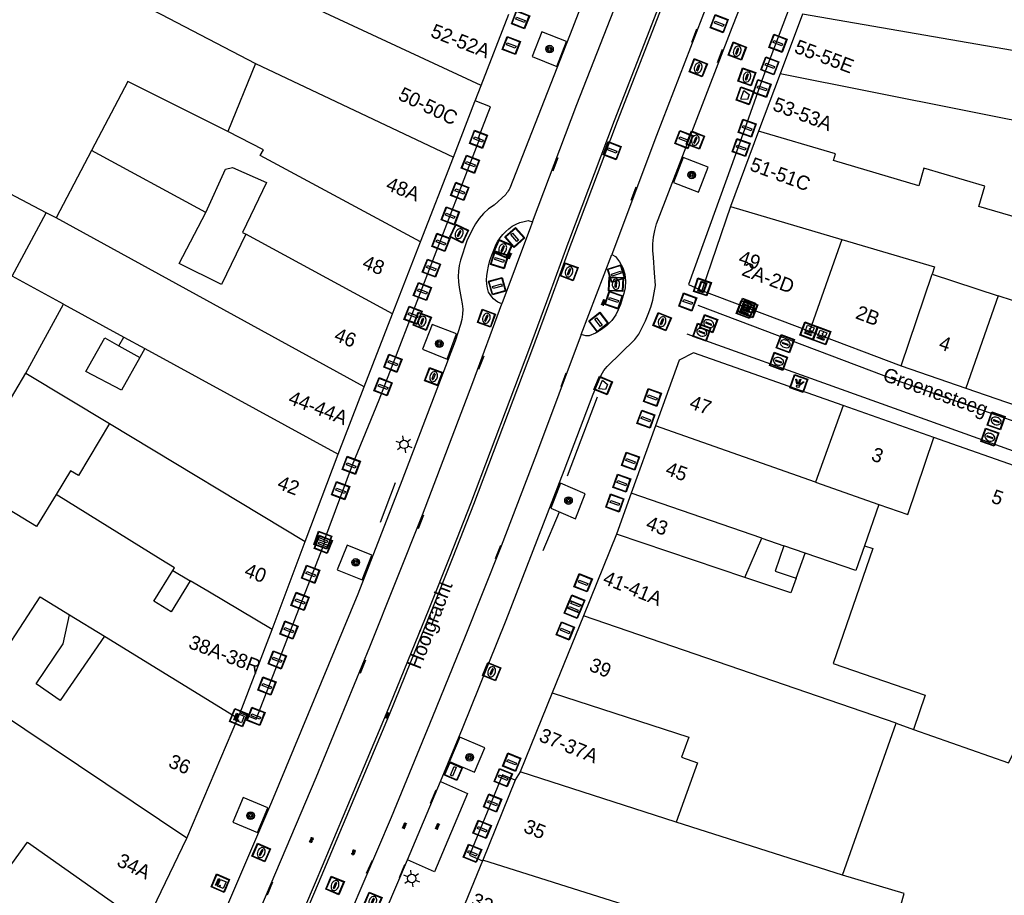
# Model space of a CAD drawing. Header units: metres. Extents: x 93870 to 95789, y 463036 to 464040.
# Tile 68 of 256: x 93976 to 94046, y 463688 to 463750. Entities that reach past the tile are written whole.
import ezdxf
from ezdxf.enums import TextEntityAlignment as Align

# ---------------------------------------------------------------- set-up
doc = ezdxf.new("R2010")
doc.units = ezdxf.units.M
doc.header["$LTSCALE"] = 25.4
for name, color, linetype in [('B_BEBOUWINGSGRENS_0', 1, 'Continuous'), ('B_TUSSENMUUR_0', 7, 'Continuous'), ('Q_AFVALBAK_0', 7, 'Continuous'), ('Q_BOOM_0', 3, 'Continuous'), ('Q_BRANDKRAAN_0', 5, 'Continuous'), ('Q_CAI-KAST_0', 10, 'Continuous'), ('Q_ELEKTRAKAST_0', 7, 'Continuous'), ('Q_FIETSENREK_LIJN_0', 7, 'Continuous'), ('Q_INSPECTIE_OF_RIOOLPUT_0', 253, 'Continuous'), ('Q_KOLK_0', 254, 'Continuous'), ('Q_LICHTMAST_0', 2, 'Continuous'), ('Q_LICHTPUNT_1', 7, 'Continuous'), ('Q_LIJNAFWATERING_LIJN_0', 7, 'Continuous'), ('Q_STRAATNAAMBORD_0', 7, 'Continuous'), ('Q_VERKEERSBORDPAAL_0', 40, 'Continuous'), ('Q_VERKEERSREGELINSTALLATIEKAST', 7, 'Continuous'), ('Q_VERKEERSREGELINSTALLATIEPAAL', 40, 'Continuous'), ('Q_WATERLEIDINGPUT_0', 5, 'Continuous'), ('S_GBKN_SYMBOOL_GV_GROOT_0', 7, 'Continuous'), ('S_GBKN_SYMBOOL_OV_GROOT_0', 7, 'Continuous'), ('V_WEGGRENS_0', 7, 'Continuous'), ('Z_GBKN_HUISNUMMER_0', 252, 'Continuous'), ('Z_STRAATNAAM_0', 252, 'Continuous')]:
    doc.layers.add(name, color=color, linetype=linetype)
doc.layers.add('Q_PAAL_STEEN_0', color=7, linetype='Continuous', true_color=0xa97373)

# ---------------------------------------------------------------- blocks, each defined once
blk = doc.blocks.new('Q_AFVALBAK')
for points in [[(-0.5, 0.5), (0.5, 0.5), (0.5, -0.5), (-0.5, -0.5)], [(-0.336, 0.197), (0.331, 0.197), (0.19, -0.251), (-0.196, -0.251)]]:
    blk.add_lwpolyline(points, close=True)
blk.add_lwpolyline([(-0.442, 0.464), (0.438, 0.464, -0.414214), (0.459, 0.442), (0.459, -0.437, -0.414214), (0.438, -0.459), (-0.442, -0.459, -0.414214), (-0.463, -0.437), (-0.463, 0.442), (-0.463, 0.444), (-0.463, 0.446), (-0.463, 0.448), (-0.462, 0.45), (-0.461, 0.451), (-0.46, 0.453), (-0.459, 0.455), (-0.458, 0.456), (-0.457, 0.457), (-0.456, 0.459), (-0.454, 0.46), (-0.453, 0.461), (-0.451, 0.462), (-0.449, 0.462), (-0.447, 0.463), (-0.446, 0.463), (-0.444, 0.464), (-0.442, 0.464)], format="xyb")
blk = doc.blocks.new('Q_STRAATNAAMBORD')
for points in [[(-0.5, 0.5), (0.5, 0.5), (0.5, -0.5), (-0.5, -0.5)], [(-0.369, 0.22), (0.358, 0.22), (0.358, -0.214), (-0.369, -0.214)]]:
    blk.add_lwpolyline(points, close=True)
for points in [[(-0.442, 0.464), (0.438, 0.464, -0.414214), (0.459, 0.442), (0.459, -0.437, -0.414214), (0.438, -0.459), (-0.442, -0.459, -0.414214), (-0.463, -0.437), (-0.463, 0.442), (-0.463, 0.444), (-0.463, 0.446), (-0.463, 0.448), (-0.462, 0.45), (-0.461, 0.451), (-0.46, 0.453), (-0.459, 0.455), (-0.458, 0.456), (-0.457, 0.457), (-0.456, 0.459), (-0.454, 0.46), (-0.453, 0.461), (-0.451, 0.462), (-0.449, 0.462), (-0.447, 0.463), (-0.446, 0.463), (-0.444, 0.464), (-0.442, 0.464)], [(-0.287, 0.16), (0.281, 0.16, -0.414214), (0.303, 0.139), (0.303, -0.134, -0.414214), (0.281, -0.156), (-0.287, -0.156, -0.414214), (-0.308, -0.134), (-0.308, 0.139), (-0.308, 0.14), (-0.308, 0.142), (-0.307, 0.144), (-0.307, 0.146), (-0.306, 0.148), (-0.305, 0.149), (-0.304, 0.151), (-0.303, 0.152), (-0.302, 0.154), (-0.3, 0.155), (-0.299, 0.156), (-0.297, 0.157), (-0.296, 0.158), (-0.294, 0.159), (-0.292, 0.159), (-0.29, 0.16), (-0.288, 0.16), (-0.287, 0.16)]]:
    blk.add_lwpolyline(points, format="xyb")
blk = doc.blocks.new('Q_ELEKTRAKAST')
for points in [[(-0.5, 0.5), (0.5, 0.5), (0.5, -0.5), (-0.5, -0.5)], [(-0.262, 0.264), (0.25, 0.264), (0.25, 0.187), (-0.262, 0.187)], [(-0.262, 0.107), (0.25, 0.107), (0.25, -0.332), (-0.262, -0.332)]]:
    blk.add_lwpolyline(points, close=True)
blk.add_lwpolyline([(-0.442, 0.464), (0.438, 0.464, -0.414214), (0.459, 0.442), (0.459, -0.437, -0.414214), (0.438, -0.459), (-0.442, -0.459, -0.414214), (-0.463, -0.437), (-0.463, 0.442), (-0.463, 0.444), (-0.463, 0.446), (-0.463, 0.448), (-0.462, 0.45), (-0.461, 0.451), (-0.46, 0.453), (-0.459, 0.455), (-0.458, 0.456), (-0.457, 0.457), (-0.456, 0.459), (-0.454, 0.46), (-0.453, 0.461), (-0.451, 0.462), (-0.449, 0.462), (-0.447, 0.463), (-0.446, 0.463), (-0.444, 0.464), (-0.442, 0.464)], format="xyb")
blk.add_lwpolyline([(-0.177, 0.001, -1), (-0.177, -0.069, -1)], format="xyb", close=True)
blk.add_lwpolyline([(0.044, 0.088), (-0.056, -0.112), (0.044, -0.112), (-0.056, -0.312)])
blk = doc.blocks.new('Q_VERKEERSREGELINSTALLATIEKAST')
for points in [[(-0.5, 0.5), (0.5, 0.5), (0.5, -0.5), (-0.5, -0.5)], [(-0.262, 0.264), (0.25, 0.264), (0.25, 0.187), (-0.262, 0.187)], [(-0.262, 0.107), (0.25, 0.107), (0.25, -0.332), (-0.262, -0.332)]]:
    blk.add_lwpolyline(points, close=True)
blk.add_lwpolyline([(-0.442, 0.464), (0.438, 0.464, -0.414214), (0.459, 0.442), (0.459, -0.437, -0.414214), (0.438, -0.459), (-0.442, -0.459, -0.414214), (-0.463, -0.437), (-0.463, 0.442), (-0.463, 0.444), (-0.463, 0.446), (-0.463, 0.448), (-0.462, 0.45), (-0.461, 0.451), (-0.46, 0.453), (-0.459, 0.455), (-0.458, 0.456), (-0.457, 0.457), (-0.456, 0.459), (-0.454, 0.46), (-0.453, 0.461), (-0.451, 0.462), (-0.449, 0.462), (-0.447, 0.463), (-0.446, 0.463), (-0.444, 0.464), (-0.442, 0.464)], format="xyb")
blk.add_circle((-0.177, -0.034), 0.0354)
blk = doc.blocks.new('Q_CAI-KAST')
for points in [[(-0.5, 0.5), (0.5, 0.5), (0.5, -0.5), (-0.5, -0.5)], [(-0.262, 0.264), (0.25, 0.264), (0.25, 0.187), (-0.262, 0.187)], [(-0.262, 0.107), (0.25, 0.107), (0.25, -0.332), (-0.262, -0.332)]]:
    blk.add_lwpolyline(points, close=True)
blk.add_lwpolyline([(-0.442, 0.464), (0.438, 0.464, -0.414214), (0.459, 0.442), (0.459, -0.437, -0.414214), (0.438, -0.459), (-0.442, -0.459, -0.414214), (-0.463, -0.437), (-0.463, 0.442), (-0.463, 0.444), (-0.463, 0.446), (-0.463, 0.448), (-0.462, 0.45), (-0.461, 0.451), (-0.46, 0.453), (-0.459, 0.455), (-0.458, 0.456), (-0.457, 0.457), (-0.456, 0.459), (-0.454, 0.46), (-0.453, 0.461), (-0.451, 0.462), (-0.449, 0.462), (-0.447, 0.463), (-0.446, 0.463), (-0.444, 0.464), (-0.442, 0.464)], format="xyb")
blk.add_circle((-0.177, -0.034), 0.0354)
blk = doc.blocks.new('Q_LICHTMAST')
for points in [[(-0.26, 0.15), (-0.52, 0.3)], [(0, 0.3), (0, 0.6)], [(0.26, 0.15), (0.52, 0.3)], [(-0.26, -0.15), (-0.52, -0.3)], [(0, -0.3), (0, -0.6)], [(0.26, -0.15), (0.52, -0.3)]]:
    blk.add_lwpolyline(points)
blk.add_circle((0, 0), 0.3)
blk = doc.blocks.new('Q_VERKEERSREGELINSTALLATIEPAAL')
for points in [[(-0.5, 0.5), (0.5, 0.5), (0.5, -0.5), (-0.5, -0.5)], [(-0.08, 0.333), (0.071, 0.333), (0.071, -0.329), (-0.08, -0.329)]]:
    blk.add_lwpolyline(points, close=True)
blk.add_lwpolyline([(-0.442, 0.464), (0.438, 0.464, -0.414214), (0.459, 0.442), (0.459, -0.437, -0.414214), (0.438, -0.459), (-0.442, -0.459, -0.414214), (-0.463, -0.437), (-0.463, 0.442), (-0.463, 0.444), (-0.463, 0.446), (-0.463, 0.448), (-0.462, 0.45), (-0.461, 0.451), (-0.46, 0.453), (-0.459, 0.455), (-0.458, 0.456), (-0.457, 0.457), (-0.456, 0.459), (-0.454, 0.46), (-0.453, 0.461), (-0.451, 0.462), (-0.449, 0.462), (-0.447, 0.463), (-0.446, 0.463), (-0.444, 0.464), (-0.442, 0.464)], format="xyb")
blk = doc.blocks.new('Q_VERKEERSBORDPAAL')
for points in [[(-0.5, 0.5), (0.5, 0.5), (0.5, -0.5), (-0.5, -0.5)], [(-0.08, 0.333), (0.071, 0.333), (0.071, -0.329), (-0.08, -0.329)]]:
    blk.add_lwpolyline(points, close=True)
blk.add_lwpolyline([(-0.442, 0.464), (0.438, 0.464, -0.414214), (0.459, 0.442), (0.459, -0.437, -0.414214), (0.438, -0.459), (-0.442, -0.459, -0.414214), (-0.463, -0.437), (-0.463, 0.442), (-0.463, 0.444), (-0.463, 0.446), (-0.463, 0.448), (-0.462, 0.45), (-0.461, 0.451), (-0.46, 0.453), (-0.459, 0.455), (-0.458, 0.456), (-0.457, 0.457), (-0.456, 0.459), (-0.454, 0.46), (-0.453, 0.461), (-0.451, 0.462), (-0.449, 0.462), (-0.447, 0.463), (-0.446, 0.463), (-0.444, 0.464), (-0.442, 0.464)], format="xyb")
blk = doc.blocks.new('Q_PAAL_STEEN')
for points in [[(-0.5, 0.5), (0.5, 0.5), (0.5, -0.5), (-0.5, -0.5)], [(-0.08, 0.333), (0.071, 0.333), (0.071, -0.329), (-0.08, -0.329)]]:
    blk.add_lwpolyline(points, close=True)
blk.add_lwpolyline([(-0.442, 0.464), (0.438, 0.464, -0.414214), (0.459, 0.442), (0.459, -0.437, -0.414214), (0.438, -0.459), (-0.442, -0.459, -0.414214), (-0.463, -0.437), (-0.463, 0.442), (-0.463, 0.444), (-0.463, 0.446), (-0.463, 0.448), (-0.462, 0.45), (-0.461, 0.451), (-0.46, 0.453), (-0.459, 0.455), (-0.458, 0.456), (-0.457, 0.457), (-0.456, 0.459), (-0.454, 0.46), (-0.453, 0.461), (-0.451, 0.462), (-0.449, 0.462), (-0.447, 0.463), (-0.446, 0.463), (-0.444, 0.464), (-0.442, 0.464)], format="xyb")
blk = doc.blocks.new('Q_KOLK')
blk.add_lwpolyline([(-0.5, 0.5), (0.5, 0.5), (0.5, -0.5), (-0.5, -0.5)], close=True)
for points in [[(-0.442, 0.464), (0.438, 0.464, -0.414214), (0.459, 0.442), (0.459, -0.437, -0.414214), (0.438, -0.459), (-0.442, -0.459, -0.414214), (-0.463, -0.437), (-0.463, 0.442, -0.414214), (-0.442, 0.464)], [(-0.345, 0.105, 0.380426), (-0.276, -0.18)], [(-0.008, 0.266, 0.240218), (-0.345, 0.105)], [(-0.194, 0.045, 0.853344), (-0.194, -0.032)], [(0.331, 0.111, 0.240191), (-0.008, 0.266)], [(0.185, -0.032, 0.849746), (0.185, 0.045)], [(0.267, -0.176, 0.380426), (0.331, 0.111)], [(-0.276, -0.18, 0.148452), (0.012, -0.257)], [(0.012, -0.257, 0.131742), (0.267, -0.176)]]:
    blk.add_lwpolyline(points, format="xyb")
for points in [[(-0.194, 0.045), (0.185, 0.045)], [(0.185, -0.032), (-0.194, -0.032)]]:
    blk.add_lwpolyline(points)
blk = doc.blocks.new('Q_WATERLEIDINGPUT')
blk.add_lwpolyline([(-0.5, 0.5), (0.5, 0.5), (0.5, -0.5), (-0.5, -0.5)], close=True)
for points in [[(-0.442, 0.464), (0.438, 0.464, -0.414214), (0.459, 0.442), (0.459, -0.437, -0.414214), (0.438, -0.459), (-0.442, -0.459, -0.414214), (-0.463, -0.437), (-0.463, 0.442), (-0.463, 0.444), (-0.463, 0.446), (-0.463, 0.448), (-0.462, 0.45), (-0.461, 0.451), (-0.46, 0.453), (-0.459, 0.455), (-0.458, 0.456), (-0.457, 0.457), (-0.456, 0.459), (-0.454, 0.46), (-0.453, 0.461), (-0.451, 0.462), (-0.449, 0.462), (-0.447, 0.463), (-0.446, 0.463), (-0.444, 0.464), (-0.442, 0.464)], [(-0.345, 0.105, 0.380426), (-0.276, -0.18)], [(-0.008, 0.266, 0.240218), (-0.345, 0.105)], [(-0.194, 0.045, 0.853344), (-0.194, -0.032)], [(0.331, 0.111, 0.240191), (-0.008, 0.266)], [(0.185, -0.032, 0.849746), (0.185, 0.045)], [(0.267, -0.176, 0.380426), (0.331, 0.111)], [(-0.276, -0.18, 0.148452), (0.012, -0.257)], [(0.012, -0.257, 0.131742), (0.267, -0.176)]]:
    blk.add_lwpolyline(points, format="xyb")
for points in [[(-0.194, 0.045), (0.185, 0.045)], [(0.185, -0.032), (-0.194, -0.032)]]:
    blk.add_lwpolyline(points)
blk = doc.blocks.new('Q_INSPECTIE_OF_RIOOLPUT')
blk.add_lwpolyline([(-0.5, 0.5), (0.5, 0.5), (0.5, -0.5), (-0.5, -0.5)], close=True)
for points in [[(-0.442, 0.464), (0.438, 0.464, -0.414214), (0.459, 0.442), (0.459, -0.437, -0.414214), (0.438, -0.459), (-0.442, -0.459, -0.414214), (-0.463, -0.437), (-0.463, 0.442), (-0.463, 0.444), (-0.463, 0.446), (-0.463, 0.448), (-0.462, 0.45), (-0.461, 0.451), (-0.46, 0.453), (-0.459, 0.455), (-0.458, 0.456), (-0.457, 0.457), (-0.456, 0.459), (-0.454, 0.46), (-0.453, 0.461), (-0.451, 0.462), (-0.449, 0.462), (-0.447, 0.463), (-0.446, 0.463), (-0.444, 0.464), (-0.442, 0.464)], [(-0.345, 0.105, 0.380426), (-0.276, -0.18)], [(-0.008, 0.266, 0.240218), (-0.345, 0.105)], [(-0.194, 0.045, 0.853344), (-0.194, -0.032)], [(0.331, 0.111, 0.240191), (-0.008, 0.266)], [(0.185, -0.032, 0.849746), (0.185, 0.045)], [(0.267, -0.176, 0.380426), (0.331, 0.111)], [(-0.276, -0.18, 0.148452), (0.012, -0.257)], [(0.012, -0.257, 0.131742), (0.267, -0.176)]]:
    blk.add_lwpolyline(points, format="xyb")
for points in [[(-0.194, 0.045), (0.185, 0.045)], [(0.185, -0.032), (-0.194, -0.032)]]:
    blk.add_lwpolyline(points)
blk = doc.blocks.new('Q_BRANDKRAAN')
blk.add_lwpolyline([(-0.5, 0.5), (0.5, 0.5), (0.5, -0.5), (-0.5, -0.5)], close=True)
for points in [[(-0.442, 0.464), (0.438, 0.464, -0.414214), (0.459, 0.442), (0.459, -0.437, -0.414214), (0.438, -0.459), (-0.442, -0.459, -0.414214), (-0.463, -0.437), (-0.463, 0.442), (-0.463, 0.444), (-0.463, 0.446), (-0.463, 0.448), (-0.462, 0.45), (-0.461, 0.451), (-0.46, 0.453), (-0.459, 0.455), (-0.458, 0.456), (-0.457, 0.457), (-0.456, 0.459), (-0.454, 0.46), (-0.453, 0.461), (-0.451, 0.462), (-0.449, 0.462), (-0.447, 0.463), (-0.446, 0.463), (-0.444, 0.464), (-0.442, 0.464)], [(-0.345, 0.105, 0.380426), (-0.276, -0.18)], [(-0.008, 0.266, 0.240218), (-0.345, 0.105)], [(-0.194, 0.045, 0.853344), (-0.194, -0.032)], [(0.331, 0.111, 0.240191), (-0.008, 0.266)], [(0.185, -0.032, 0.849746), (0.185, 0.045)], [(0.267, -0.176, 0.380426), (0.331, 0.111)], [(-0.276, -0.18, 0.148452), (0.012, -0.257)], [(0.012, -0.257, 0.131742), (0.267, -0.176)]]:
    blk.add_lwpolyline(points, format="xyb")
for points in [[(-0.194, 0.045), (0.185, 0.045)], [(0.185, -0.032), (-0.194, -0.032)]]:
    blk.add_lwpolyline(points)
blk = doc.blocks.new('Q_LICHTPUNT')
for points in [[(-0.5, 0.5), (0.5, 0.5), (0.5, -0.5), (-0.5, -0.5)], [(-0.463, 0.464), (0.459, 0.464), (0.459, -0.459), (-0.463, -0.459)], [(-0.123, 0.08), (-0.077, 0.051), (-0.255, -0.233), (-0.301, -0.204)], [(-0.033, 0.032), (0.021, 0.032), (0.021, -0.303), (-0.033, -0.303)], [(0.075, 0.051), (0.121, 0.079), (0.293, -0.209), (0.247, -0.236)]]:
    blk.add_lwpolyline(points, close=True)
blk.add_circle((-0.002, 0.21), 0.103)
blk = doc.blocks.new('Q_BOOM')
for radius in [0.27, 0.18, 0.09]:
    blk.add_circle((0, 0), radius)
blk = doc.blocks.new('S_GBKN_SYMBOOL_OV_GROOT')
for points in [[(-0.21875, 0.0625), (0.21875, 0.0625)], [(-0.21875, 0), (0.21875, 0)], [(-0.1875, 0.0625), (-0.1875, 0)], [(-0.125, 0.09375), (-0.125, 0.0625)], [(-0.125, 0), (-0.125, -0.0625)], [(-0.0625, 0.0625), (-0.0625, 0)], [(0, 0.09375), (0, 0.0625)], [(0, 0), (0, -0.0625)], [(0.0625, 0.0625), (0.0625, 0)], [(0.125, 0.09375), (0.125, 0.0625)], [(0.125, 0), (0.125, -0.0625)], [(0.1875, 0.0625), (0.1875, 0)], [(-0.21875, -0.0625), (0.21875, -0.0625)], [(-0.1875, -0.0625), (-0.1875, -0.09375)], [(-0.0625, -0.0625), (-0.0625, -0.09375)], [(0.0625, -0.0625), (0.0625, -0.09375)], [(0.1875, -0.0625), (0.1875, -0.09375)]]:
    blk.add_lwpolyline(points)
blk = doc.blocks.new('S_GBKN_SYMBOOL_GV_GROOT')
for points in [[(-0.1875, 0.03125), (-0.09375, 0.09375)], [(-0.1875, -0.0625), (0.0625, 0.09375)], [(-0.1875, 0.09375), (0.125, -0.09375)], [(-0.1875, 0), (-0.03125, -0.09375)], [(-0.125, -0.09375), (0.1875, 0.09375)], [(-0.0625, 0.09375), (0.1875, -0.0625)], [(0.03125, -0.09375), (0.1875, 0)], [(0.09375, 0.09375), (0.1875, 0.03125)]]:
    blk.add_lwpolyline(points)

msp = doc.modelspace()

# ---------------------------------------------------------------- linework, layer by layer
at = {"layer": 'B_BEBOUWINGSGRENS_0'}
for p, q in [((94008.8, 463744.952), (94010.76, 463750)), ((94031.531, 463750.003), (94029.943, 463745.778)), ((93992.84, 463746.51), (93990.87, 463741.7)), ((94029.943, 463745.778), (94028.423, 463741.733)), ((94008.378, 463743.865), (94008.8, 463744.952)), ((94028.423, 463741.733), (94026.443, 463736.389)), ((93978.033, 463735.958), (93968.286, 463741.036)), ((93981.232, 463740.357), (93978.72, 463735.6)), ((94004.507, 463733.897), (94006.838, 463739.9)), ((94026.443, 463736.389), (94024.42, 463730.47)), ((93978.72, 463735.6), (93978.033, 463735.958)), ((94002.534, 463728.817), (94004.507, 463733.897)), ((94024.42, 463730.47), (94032.038, 463727.583)), ((94000.525, 463723.643), (94002.534, 463728.817)), ((93983.171, 463726.554), (93983.513, 463727.169)), ((93983.513, 463727.169), (93985.005, 463726.354)), ((94032.038, 463727.583), (94038.51, 463725.13)), ((93983.171, 463726.554), (93984.656, 463725.727)), ((93985.005, 463726.354), (93984.656, 463725.727)), ((94022.81, 463725.53), (94021.141, 463720.896)), ((94038.51, 463725.13), (94043.098, 463723.543)), ((93976.59, 463724.622), (93982.514, 463721.052)), ((93998.682, 463718.887), (94000.525, 463723.643)), ((94043.098, 463723.543), (94048.83, 463721.56)), ((94040.822, 463720.063), (94034.408, 463722.322)), ((94021.141, 463720.896), (94019.419, 463716.116)), ((94051.498, 463716.304), (94040.822, 463720.063)), ((93996.352, 463712.712), (93998.682, 463718.887)), ((94019.419, 463716.116), (94018.38, 463713.23)), ((94018.38, 463713.23), (94016.031, 463707.447)), ((93994.006, 463706.492), (93996.352, 463712.712)), ((94027.443, 463710.166), (94028.646, 463712.943)), ((94028.646, 463712.943), (94030.221, 463712.401)), ((94031.713, 463711.888), (94030.221, 463712.401)), ((94031.073, 463710.111), (94031.713, 463711.888)), ((93986.976, 463710.665), (93988.222, 463709.926)), ((93979.669, 463707.526), (93982.156, 463706)), ((94016.031, 463707.447), (94013.817, 463701.997)), ((93991.748, 463700.585), (93994.006, 463706.492)), ((94013.817, 463701.997), (94011.552, 463696.424)), ((93991.59, 463700.211), (93991.748, 463700.585)), ((93987.966, 463691.734), (93991.59, 463700.211)), ((94034.36, 463689.1), (94038.17, 463699.85)), ((94038.17, 463699.85), (94039.389, 463699.419)), ((94011.205, 463695.813), (94008.918, 463690.17)), ((93985.016, 463685.579), (93987.966, 463691.734)), ((94008.918, 463690.17), (94008.9, 463690.126))]:
    msp.add_line(p, q, dxfattribs=at)
for points in [[(93982.858, 463751.664), (93986.13, 463750), (93992.84, 463746.51)], [(93990.87, 463741.7), (93983.81, 463745.24), (93981.232, 463740.357)], [(94006.838, 463739.9), (94008.36, 463743.819), (94008.378, 463743.865)], [(93989.327, 463735.975), (93990.72, 463739.04), (93991.21, 463739.16), (93993.6, 463738.09), (93991.92, 463734.567), (93992.138, 463734.449)], [(93992.138, 463734.449), (93990.418, 463730.872), (93987.424, 463732.363), (93989.327, 463735.975)], [(93984.656, 463725.727), (93983.35, 463723.405), (93980.838, 463724.726), (93982.167, 463727.113), (93983.171, 463726.554)], [(94034.408, 463722.322), (94023.82, 463726.05), (94022.81, 463725.53)], [(93969.724, 463721.648), (93973.448, 463719.326), (93976.59, 463724.622)], [(93978.738, 463716.04), (93977.349, 463713.757), (93968.2, 463719.321), (93969.724, 463721.648)], [(93982.514, 463721.052), (93980.303, 463717.382), (93979.756, 463717.715), (93978.738, 463716.04)], [(94030.221, 463712.401), (94029.607, 463710.615), (94031.073, 463710.111)], [(93988.222, 463709.926), (93986.878, 463707.73), (93985.638, 463708.489), (93986.976, 463710.665)], [(94031.073, 463710.111), (94030.696, 463709.066), (94027.443, 463710.166)], [(93982.156, 463706), (93979.014, 463701.469), (93977.314, 463702.648), (93979.231, 463705.47), (93979.669, 463707.526)], [(94039.389, 463699.419), (94046.11, 463697.04), (94046.76, 463698.34)], [(94011.552, 463696.424), (94011.215, 463695.839), (94011.205, 463695.813)], [(94008.9, 463690.126), (94007.022, 463685.563), (94006.765, 463684.968)], [(94058.3, 463676.63), (94038.66, 463682.03), (94038.45, 463681.28), (94036.99, 463681.61), (94038.72, 463687.8), (94034.36, 463689.1)]]:
    msp.add_lwpolyline(points, dxfattribs=at)
at = {"layer": 'B_TUSSENMUUR_0'}
for p, q in [((94008.8, 463744.952), (93991.176, 463753.163)), ((93992.84, 463746.51), (94006.838, 463739.9)), ((93989.327, 463735.975), (93981.232, 463740.357)), ((94026.443, 463736.389), (94034.323, 463734.062)), ((94000.525, 463723.643), (93978.72, 463735.6)), ((94002.534, 463728.817), (93992.138, 463734.449)), ((94034.323, 463734.062), (94032.038, 463727.583)), ((94038.51, 463725.13), (94040.709, 463731.626)), ((94040.709, 463731.626), (94045.377, 463730.083)), ((94045.377, 463730.083), (94043.098, 463723.543)), ((94051.134, 463728.181), (94045.377, 463730.083)), ((93976.59, 463724.622), (93979.257, 463729.493)), ((93979.257, 463729.493), (93983.513, 463727.169)), ((93985.005, 463726.354), (93998.682, 463718.887)), ((94034.408, 463722.322), (94032.461, 463716.909)), ((93982.514, 463721.052), (93996.352, 463712.712)), ((94032.461, 463716.909), (94021.141, 463720.896)), ((94032.461, 463716.909), (94036.943, 463715.331)), ((94028.646, 463712.943), (94019.419, 463716.116)), ((94036.943, 463715.331), (94035.915, 463712.41)), ((94027.443, 463710.166), (94018.38, 463713.23)), ((94038.17, 463699.85), (94016.031, 463707.447)), ((93982.156, 463706), (93991.59, 463700.211)), ((93987.966, 463691.734), (93973.298, 463701.567)), ((94022.59, 463692.855), (94011.552, 463696.424)), ((94034.36, 463689.1), (94022.59, 463692.855))]:
    msp.add_line(p, q, dxfattribs=at)
for points in [[(94048.65, 463746.33), (94048.849, 463747.004), (94031.531, 463750.003)], [(94054.838, 463739.163), (94050.136, 463740.548), (94049.177, 463740.831), (94049.488, 463741.886), (94029.943, 463745.778)], [(94004.507, 463733.897), (93993.174, 463740.013), (93993.392, 463740.418), (93990.87, 463741.7)], [(94053.307, 463733.672), (94048.525, 463735.081), (94044.017, 463736.409), (94044.441, 463737.848), (94040.125, 463739.12), (94039.757, 463737.873), (94033.714, 463739.653), (94033.855, 463740.133), (94028.423, 463741.733)], [(93979.257, 463729.493), (93975.627, 463731.475), (93978.033, 463735.958)], [(94034.323, 463734.062), (94040.879, 463732.126), (94040.709, 463731.626)], [(94036.943, 463715.331), (94038.993, 463714.609), (94040.822, 463720.063)], [(93986.976, 463710.665), (93987.091, 463710.852), (93986.138, 463711.444), (93978.738, 463716.04)], [(94035.915, 463712.41), (94035.296, 463710.653), (94031.713, 463711.888)], [(94035.915, 463712.41), (94036.501, 463712.209), (94033.692, 463704.07), (94040.217, 463701.826), (94039.389, 463699.419)], [(93994.006, 463706.492), (93989.468, 463709.187), (93988.222, 463709.926)], [(93973.53, 463703.12), (93973.79, 463702.943), (93977.61, 463708.79), (93979.669, 463707.526)], [(94013.817, 463701.997), (94023.484, 463698.872), (94022.974, 463697.457), (94024.103, 463697.05), (94022.59, 463692.855)], [(93974.468, 463688.372), (93976.7, 463691.448), (93985.016, 463685.579)], [(94021.672, 463680.034), (94023.47, 463685.57), (94008.918, 463690.17)]]:
    msp.add_lwpolyline(points, dxfattribs=at)
at = {"layer": 'Q_FIETSENREK_LIJN_0'}
for p, q in [((94016.997, 463722.903), (94014.891, 463717.333)), ((94002.713, 463716.854), (94001.646, 463714.045)), ((94014.318, 463714.781), (94013.153, 463712.039))]:
    msp.add_line(p, q, dxfattribs=at)
at = {"layer": 'Q_LIJNAFWATERING_LIJN_0'}
for p, q in [((94024.038, 463748.943), (94023.679, 463748.001)), ((94025.523, 463746.592), (94025.877, 463747.539)), ((94014.22, 463739.842), (94013.859, 463738.897)), ((94019.734, 463737.76), (94019.386, 463736.815)), ((94008.988, 463725.82), (94008.621, 463724.865)), ((94014.789, 463724.602), (94014.427, 463723.657)), ((94004.715, 463714.562), (94004.353, 463713.613)), ((94010.158, 463712.429), (94009.784, 463711.475)), ((94000.626, 463704.323), (94000.248, 463703.375)), ((94005.583, 463695.113), (94005.182, 463694.171)), ((94001.088, 463690.14), (94000.659, 463689.229)), ((94003.378, 463689.833), (94002.986, 463688.917)), ((93994.04, 463688.619), (93993.654, 463687.684))]:
    msp.add_line(p, q, dxfattribs=at)
at = {"layer": 'V_WEGGRENS_0'}
for p, q in [((94012.294, 463734.947), (94010.26, 463729.509)), ((94012.433, 463735.319), (94012.294, 463734.947)), ((94015.883, 463727.357), (94018.038, 463732.994)), ((94018.038, 463732.994), (94018.3, 463732.865)), ((94003.59, 463690.197), (94005.919, 463695.735))]:
    msp.add_line(p, q, dxfattribs=at)
for points in [[(94012.433, 463735.319), (94015.571, 463743.624), (94021.791, 463759.505), (94029.096, 463777.093), (94036.91, 463795.551), (94042.665, 463809.234)], [(94015.005, 463733.93), (94018.23, 463742.48), (94021.93, 463752.017), (94025.679, 463761.408), (94030.213, 463772.311), (94043.153, 463802.891), (94045.377, 463808.112)], [(94045.562, 463808.035), (94043.337, 463802.813), (94030.4, 463772.231), (94025.874, 463761.331), (94022.116, 463751.944), (94018.417, 463742.409), (94015.192, 463733.859)], [(94048.27, 463806.915), (94047.809, 463805.856), (94046.782, 463803.463), (94041.695, 463791.458), (94036.632, 463779.488), (94035.062, 463775.799), (94033.504, 463772.105), (94031.959, 463768.405), (94030.426, 463764.701), (94028.905, 463760.991), (94024.81, 463750.76), (94021.21, 463741.417), (94018.038, 463732.994)], [(94020.983, 463732.799), (94020.942, 463733.279), (94020.944, 463733.76), (94020.99, 463734.24), (94021.079, 463734.713), (94021.211, 463735.176), (94026.548, 463749.065), (94029.766, 463757.187), (94034.623, 463768.97), (94040.167, 463782.097), (94044.991, 463793.498), (94048.889, 463802.705), (94050.338, 463806.059)], [(94034.637, 463760.475), (94033.074, 463756.5), (94031.187, 463752.018), (94028.774, 463745.649), (94027.189, 463741.185), (94023.464, 463730.879), (94024.42, 463730.47)], [(94017.845, 463755.759), (94015.258, 463749.011), (94010.824, 463737.69), (94010.772, 463737.598), (94010.717, 463737.507), (94010.659, 463737.419), (94010.598, 463737.332), (94010.534, 463737.248), (94009.71, 463736.497), (94009.325, 463736.226), (94008.974, 463735.912), (94008.662, 463735.558), (94008.394, 463735.171), (94008.173, 463734.755), (94007.795, 463733.965), (94007.343, 463732.596), (94007.249, 463732.221), (94007.191, 463731.838), (94007.169, 463731.451), (94007.184, 463731.065), (94007.235, 463730.681), (94007.386, 463729.885), (94007.46, 463729.52), (94007.492, 463729.15), (94007.481, 463728.778), (94007.427, 463728.409), (94007.331, 463728.05), (94006.952, 463726.868), (94003.182, 463716.998), (94000.068, 463708.978), (93993.958, 463694.26), (93987.404, 463678.96)], [(94014.837, 463748.066), (94013.079, 463748.756), (94012.396, 463747.003), (94014.154, 463746.313), (94014.837, 463748.066)], [(93991.748, 463700.585), (93992.872, 463700.131), (93997.727, 463712.663), (93997.66, 463712.686), (93999.694, 463718.134), (94001.587, 463722.732), (94008.701, 463741.211), (94008.611, 463741.246), (94009.458, 463743.446), (94008.378, 463743.865)], [(94024.174, 463737.421), (94024.86, 463739.185), (94023.092, 463739.868), (94022.401, 463738.106), (94024.174, 463737.421)], [(94010.26, 463729.509), (94009.969, 463729.624), (94009.815, 463729.742), (94009.673, 463729.874), (94009.544, 463730.019), (94009.429, 463730.174), (94009.328, 463730.34), (94009.248, 463730.625), (94009.199, 463730.916), (94009.18, 463731.211), (94009.192, 463731.507), (94009.235, 463731.799), (94009.318, 463732.188), (94009.421, 463732.573), (94009.544, 463732.951), (94009.685, 463733.323), (94009.844, 463733.688), (94009.985, 463733.945), (94010.147, 463734.189), (94010.33, 463734.418), (94010.532, 463734.63), (94010.752, 463734.824), (94010.999, 463735), (94011.264, 463735.147), (94011.544, 463735.265), (94011.834, 463735.35), (94012.133, 463735.403), (94012.433, 463735.319)], [(93981.329, 463650.394), (93981.511, 463650.918), (93982.86, 463654.627), (93984.251, 463658.219), (93985.677, 463661.798), (93987.139, 463665.362), (93988.636, 463668.912), (93990.169, 463672.447), (93994.742, 463683.111), (93997.088, 463688.595), (94000.554, 463696.834), (94002.094, 463700.531), (94003.614, 463704.237), (94005.116, 463707.951), (94006.598, 463711.672), (94008.061, 463715.401), (94009.464, 463719.075), (94010.856, 463722.753), (94012.236, 463726.436), (94013.604, 463730.123), (94014.962, 463733.814), (94015.005, 463733.93)], [(94015.192, 463733.859), (94015.149, 463733.744), (94013.792, 463730.053), (94012.423, 463726.365), (94011.042, 463722.682), (94009.651, 463719.003), (94008.248, 463715.329), (94006.785, 463711.599), (94005.302, 463707.877), (94003.8, 463704.162), (94002.278, 463700.455), (94000.738, 463696.756), (93997.267, 463688.519), (93994.93, 463683.031), (93990.352, 463672.367), (93988.821, 463668.834), (93987.324, 463665.286), (93985.863, 463661.724), (93984.437, 463658.147), (93983.047, 463654.556), (93981.699, 463650.851), (93981.518, 463650.328)], [(94005.919, 463695.735), (94007.471, 463699.485), (94010.559, 463707.144), (94014.662, 463717.737), (94016.724, 463723.12), (94017.219, 463724.314), (94017.295, 463724.48), (94017.384, 463724.64), (94017.483, 463724.793), (94017.594, 463724.939), (94017.714, 463725.076), (94019.662, 463726.985), (94019.946, 463727.381), (94020.197, 463727.836), (94020.422, 463728.305), (94020.62, 463728.786), (94020.791, 463729.276), (94020.935, 463729.776), (94021.129, 463730.824), (94021.068, 463731.71), (94020.983, 463732.799)], [(94018.3, 463732.865), (94018.591, 463732.486), (94018.811, 463732.063), (94018.954, 463731.607), (94019.014, 463731.133), (94018.991, 463730.656), (94018.898, 463730.258), (94018.784, 463729.865), (94018.65, 463729.479), (94018.496, 463729.1), (94018.323, 463728.729), (94018.035, 463728.338), (94017.696, 463727.99), (94017.314, 463727.691), (94016.895, 463727.446), (94016.447, 463727.259), (94016.193, 463727.245), (94015.883, 463727.357)], [(93979.395, 463653.64), (93979.873, 463654.921), (93980.356, 463656.201), (93980.844, 463657.478), (93981.335, 463658.755), (93981.831, 463660.029), (93983.339, 463663.722), (93984.907, 463667.421), (93993.2, 463686.784), (93997.117, 463696.008), (94000.931, 463705.263), (94004.651, 463714.585), (94008.22, 463723.945), (94010.26, 463729.509)], [(94024.131, 463729.422), (94038.15, 463724.11), (94048.47, 463720.54), (94062.87, 463715.21), (94071.08, 463712.67), (94077.76, 463711.01), (94094.271, 463707.309)], [(94007.064, 463727.401), (94005.342, 463728.065), (94004.655, 463726.3), (94006.401, 463725.608), (94007.064, 463727.401)], [(94015.883, 463727.357), (94012.715, 463718.904), (94010.217, 463712.366), (94007.624, 463705.862), (94005.348, 463700.295), (94002.429, 463693.195), (93997.607, 463681.867), (93990.501, 463665.257), (93987.629, 463658.324), (93987.096, 463656.987), (93986.572, 463655.646), (93986.057, 463654.301), (93985.633, 463653.169)], [(94094.751, 463705.188), (94075.72, 463709.87), (94065.43, 463712.33), (94061.7, 463713.47), (94056.13, 463715.63), (94023.38, 463727.38)], [(94014.415, 463716.822), (94013.735, 463715.054), (94015.472, 463714.32), (94016.164, 463716.081), (94014.415, 463716.822)], [(94000.376, 463709.987), (94001.065, 463711.741), (93999.321, 463712.447), (93998.622, 463710.696), (94000.376, 463709.987)], [(94006.556, 463697.142), (94008.33, 463696.382), (94009.056, 463698.123), (94007.296, 463698.877), (94006.556, 463697.142)], [(94005.919, 463695.735), (94007.84, 463694.891), (94005.495, 463689.352), (94003.59, 463690.197)], [(94011.205, 463695.813), (94010.4, 463696.152), (94010.304, 463696.204), (94007.98, 463690.519), (94008.9, 463690.126)], [(93991.227, 463692.862), (93992.976, 463692.133), (93993.705, 463693.878), (93991.969, 463694.597), (93991.227, 463692.862)], [(93988.938, 463655.665), (93992.733, 463664.77), (94003.59, 463690.197)]]:
    msp.add_lwpolyline(points, dxfattribs=at)
at = {"layer": 'Z_STRAATNAAM_0'}
for p, q in [((94040.901, 463723.151), (94041.844, 463722.817)), ((94005.285, 463706.765), (94005.643, 463707.699))]:
    msp.add_line(p, q, dxfattribs=at)

# ---------------------------------------------------------------- block references
at = {"layer": 'Q_AFVALBAK_0'}
for p, rotation in [((94027.466, 463744.235), 70.4519461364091), ((94017.434, 463723.736), 67.48243056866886)]:
    msp.add_blockref('Q_AFVALBAK', p, dxfattribs=dict(at, rotation=rotation))
at = {"layer": 'Q_BOOM_0'}
for p, rotation in [((94013.634, 463747.531), 68.71322635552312), ((94023.695, 463738.636), 68.74949449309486), ((94005.831, 463726.69), 158.3798698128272), ((94014.977, 463715.601), 157.0390513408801), ((93999.924, 463711.229), 68.55428500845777), ((94007.985, 463697.441), 67.36377951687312), ((93992.486, 463693.314), 157.3731571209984)]:
    msp.add_blockref('Q_BOOM', p, dxfattribs=dict(at, rotation=rotation))
at = {"layer": 'Q_BRANDKRAAN_0'}
for p, rotation in [((94004.631, 463728.284), 68.73226456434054), ((94024.407, 463727.509), 160.2630985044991)]:
    msp.add_blockref('Q_BRANDKRAAN', p, dxfattribs=dict(at, rotation=rotation))
at = {"layer": 'Q_CAI-KAST_0', "rotation": 67.09789211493}
msp.add_blockref('Q_CAI-KAST', (93991.638, 463700.241), dxfattribs=at)
at = {"layer": 'Q_ELEKTRAKAST_0'}
for p, rotation in [((94027.571, 463729.276), 159.2447518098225), ((94027.493, 463729.113), 159.2447518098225), ((94031.994, 463727.599), 159.2447518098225), ((94032.892, 463727.259), 159.2424248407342)]:
    msp.add_blockref('Q_ELEKTRAKAST', p, dxfattribs=dict(at, rotation=rotation))
at = {"layer": 'Q_INSPECTIE_OF_RIOOLPUT_0'}
for p, rotation in [((94026.919, 463747.393), 68.98018292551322), ((94010.329, 463733.405), 66.46126703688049), ((94015.022, 463731.783), 69.81399589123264), ((94018.337, 463730.909), 87.23944850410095), ((94024.892, 463728.117), 159.2475839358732), ((94005.437, 463724.367), 69.0948655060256), ((93993.242, 463690.703), 66.81135337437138), ((93998.463, 463688.38), 67.14986641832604), ((94001.135, 463687.257), 66.87814485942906)]:
    msp.add_blockref('Q_INSPECTIE_OF_RIOOLPUT', p, dxfattribs=dict(at, rotation=rotation))
at = {"layer": 'Q_KOLK_0'}
for p, rotation in [((94024.156, 463746.213), 68.92756730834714), ((94023.959, 463741.095), 68.98018292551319), ((94007.247, 463734.485), 64.42977044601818), ((94009.171, 463728.497), 69.86490687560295), ((94030.311, 463726.694), 159.2475839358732), ((94029.832, 463725.449), 160.2630985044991), ((94045.227, 463721.234), 160.9179499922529), ((94044.78, 463720.09), 160.2630985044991), ((94009.544, 463703.498), 68.04140791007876)]:
    msp.add_blockref('Q_KOLK', p, dxfattribs=dict(at, rotation=rotation))
at = {"layer": 'Q_LICHTMAST_0'}
for p, rotation in [((94003.34, 463719.576), 69.09486550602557), ((94003.883, 463688.867), 66.87814485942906)]:
    msp.add_blockref('Q_LICHTMAST', p, dxfattribs=dict(at, rotation=rotation))
at = {"layer": 'Q_LICHTPUNT_1', "rotation": 160.6030012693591}
msp.add_blockref('Q_LICHTPUNT', (94031.273, 463723.891), dxfattribs=at)
at = {"layer": 'Q_PAAL_STEEN_0'}
for p, rotation in [((94011.583, 463749.612), 68.78017378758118), ((94010.933, 463747.789), 68.78017378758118), ((94029.795, 463747.949), 69.24998620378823), ((94029.222, 463746.347), 69.24998620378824), ((94028.674, 463744.756), 70.4519461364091), ((94027.616, 463741.941), 70.4519461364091), ((94008.611, 463741.153), 68.94441505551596), ((94027.195, 463740.569), 70.12812039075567), ((94008.04, 463739.388), 68.94441505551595), ((94007.286, 463737.465), 68.94441505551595), ((94006.614, 463735.737), 68.94441505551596), ((94011.172, 463734.217), 41.40643381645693), ((94005.952, 463733.865), 68.94441505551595), ((94005.277, 463732.04), 68.94441505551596), ((94018.356, 463731.652), 107.4112417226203), ((94009.936, 463730.763), 105.6795241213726), ((94004.641, 463730.387), 68.94441505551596), ((94003.984, 463728.706), 68.94441505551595), ((94017.106, 463728.217), 38.05108655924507), ((94002.556, 463725.313), 68.94441505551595), ((94001.861, 463723.651), 68.94441505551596), ((94020.915, 463722.898), 70.19280537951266), ((94020.455, 463721.358), 70.19280537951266), ((93999.607, 463718.094), 69.52698205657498), ((94019.362, 463718.386), 70.18839106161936), ((94018.745, 463716.83), 70.18839106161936), ((93998.856, 463716.3), 69.52698205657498), ((94018.254, 463715.43), 70.20042063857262), ((93997.592, 463712.797), 69.52698205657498), ((93997.626, 463712.499), 68.82322197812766), ((93996.738, 463710.392), 68.82322197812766), ((94016.013, 463709.786), 67.8934750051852), ((93995.987, 463708.472), 68.82322197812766), ((94015.485, 463708.278), 67.8934750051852), ((94015.325, 463707.909), 67.8934750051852), ((93995.2, 463706.441), 68.82322197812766), ((94014.747, 463706.38), 67.89111564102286), ((93994.373, 463704.332), 68.82322197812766), ((93993.641, 463702.483), 68.82322197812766), ((93992.864, 463700.336), 68.82322197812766), ((94010.963, 463697.097), 67.882003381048), ((94010.362, 463696.003), 67.76549789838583), ((94009.609, 463694.202), 67.76549789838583), ((94008.867, 463692.347), 67.76549789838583), ((94008.182, 463690.65), 67.76549789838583)]:
    msp.add_blockref('Q_PAAL_STEEN', p, dxfattribs=dict(at, rotation=rotation))
at = {"layer": 'Q_STRAATNAAMBORD_0'}
for p, rotation in [((94024.449, 463730.709), 71.13056168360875), ((94027.722, 463729.165), 159.2447518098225)]:
    msp.add_blockref('Q_STRAATNAAMBORD', p, dxfattribs=dict(at, rotation=rotation))
at = {"layer": 'Q_VERKEERSBORDPAAL_0'}
for p, rotation in [((94025.638, 463749.335), 68.98018292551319), ((94023.14, 463741.133), 68.98018292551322), ((94018.065, 463740.356), 69.33387656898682), ((94023.414, 463729.648), 69.80765434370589), ((94006.823, 463696.454), 156.8092058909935)]:
    msp.add_blockref('Q_VERKEERSBORDPAAL', p, dxfattribs=dict(at, rotation=rotation))
at = {"layer": 'Q_VERKEERSREGELINSTALLATIEKAST', "rotation": 66.81135337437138}
msp.add_blockref('Q_VERKEERSREGELINSTALLATIEKAST', (93990.348, 463688.534), dxfattribs=at)
at = {"layer": 'Q_VERKEERSREGELINSTALLATIEPAAL'}
for p, rotation in [((94010.095, 463732.628), 71.97527648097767), ((94018.174, 463729.783), 70.85554218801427)]:
    msp.add_blockref('Q_VERKEERSREGELINSTALLATIEPAAL', p, dxfattribs=dict(at, rotation=rotation))
at = {"layer": 'Q_WATERLEIDINGPUT_0'}
for p, rotation in [((94027.601, 463745.564), 70.4519461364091), ((94021.6, 463728.257), 67.6258563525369)]:
    msp.add_blockref('Q_WATERLEIDINGPUT', p, dxfattribs=dict(at, rotation=rotation))
at = {"layer": 'S_GBKN_SYMBOOL_GV_GROOT_0'}
for p, rotation in [((93996.799, 463691.59), 67.1843800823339), ((93999.778, 463690.723), 67.14986641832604)]:
    msp.add_blockref('S_GBKN_SYMBOOL_GV_GROOT', p, dxfattribs=dict(at, rotation=rotation))
at = {"layer": 'S_GBKN_SYMBOOL_OV_GROOT_0'}
for p, rotation in [((94010.807, 463732.916), 69.49246548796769), ((94017.449, 463729.624), 69.07836730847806), ((94002.156, 463700.422), 67.38563748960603), ((94003.381, 463692.609), 66.94195686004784), ((94005.715, 463692.561), 67.19086401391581)]:
    msp.add_blockref('S_GBKN_SYMBOOL_OV_GROOT', p, dxfattribs=dict(at, rotation=rotation))

# ---------------------------------------------------------------- texts
at = {"layer": 'Z_GBKN_HUISNUMMER_0', "linetype": 'Continuous'}
for s, rotation, p in [('52-52A', 338.8, (94007.345, 463748.111)), ('55-55E', 339.4, (94033.077, 463747.011)), ('50-50C', 334.7, (94005.052, 463743.508)), ('53-53A', 339.4, (94031.549, 463742.944)), ('51-51C', 339.7, (94029.962, 463738.692)), ('48A', 338.8, (94003.277, 463737.636)), ('49', 341.1, (94027.797, 463732.621)), ('48', 338.8, (94001.19, 463732.262)), ('2A-2D', 339.3, (94029.115, 463731.364)), ('2B', 339.3, (94036.16, 463728.694)), ('46', 338.8, (93999.199, 463727.135)), ('4', 340.9, (94041.621, 463726.699)), ('44-44A', 338.8, (93997.272, 463722.168)), ('47', 340.2, (94024.328, 463722.366)), ('3', 340.6, (94036.844, 463718.814)), ('45', 340.2, (94022.632, 463717.659)), ('42', 339.3, (93995.178, 463716.682)), ('5', 340.6, (94045.33, 463715.825)), ('43', 340.2, (94021.252, 463713.826)), ('40', 339.3, (93992.84, 463710.484)), ('41-41A', 337.9, (94019.522, 463709.398)), ('38A-38R', 339.3, (93990.669, 463704.728)), ('39', 337.9, (94017.24, 463703.781)), ('37-37A', 337.9, (94015.001, 463698.269)), ('36', 336.9, (93987.479, 463696.955)), ('35', 337.9, (94012.602, 463692.366)), ('34A', 334.4, (93984.237, 463689.737)), ('33-33A', 336.6, (94010.188, 463686.588))]:
    msp.add_text(s, height=1, rotation=rotation, dxfattribs=at).set_placement(p, align=Align.MIDDLE)
at = {"layer": 'Z_STRAATNAAM_0', "linetype": 'Continuous'}
for s, rotation, p in [('Groenesteeg', 340.49643, (94040.901, 463723.151)), ('Hooigracht', 69.02829, (94005.285, 463706.765))]:
    msp.add_text(s, height=1, rotation=rotation, dxfattribs=at).set_placement(p, align=Align.MIDDLE)

doc.saveas('drawing.dxf')
